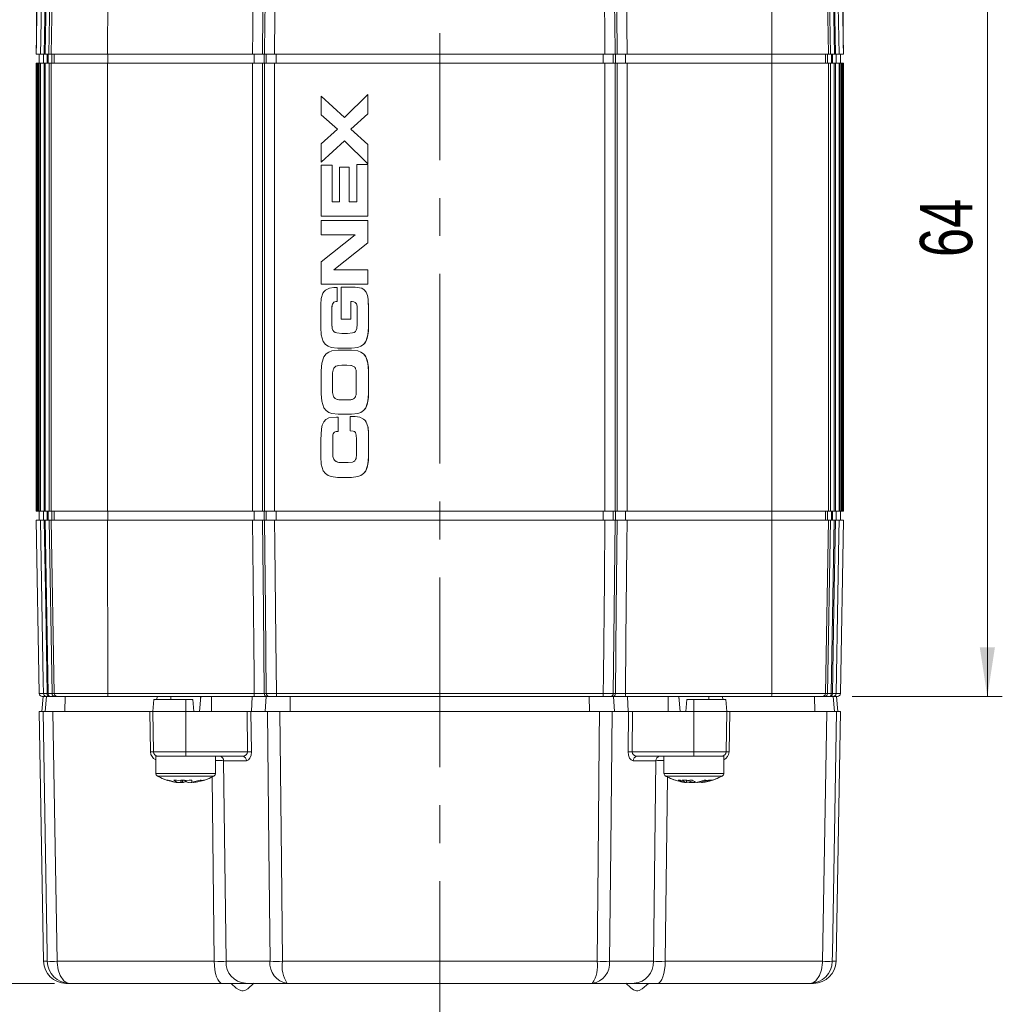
# Model space of a CAD drawing. Header units: millimetres. Extents: x 5 to 415, y 5 to 292.
# Tile 11 of 40: x 50 to 115, y 106 to 172. Entities that reach past the tile are written whole.
import ezdxf

# ---------------------------------------------------------------- set-up
doc = ezdxf.new("R2010")
doc.units = ezdxf.units.MM
doc.linetypes.add('CENTERX2', pattern=[20.32, 12.7, -2.54, 2.54, -2.54])
doc.styles.add('SLDTEXTSTYLE0', font='TXT', dxfattribs={"width": 0.75})
doc.dimstyles.new('SLDDIMSTYLE0', dxfattribs={"dimtxt": 3.5, "dimasz": 3.302, "dimexe": 0, "dimexo": 0.0625, "dimgap": 0.875, "dimtad": 1, "dimrnd": 1e-09, "dimzin": 12, "dimdsep": 46, "dimtxsty": 'SLDTEXTSTYLE0', "dimsah": 1, "dimcen": 0.09, "dimadec": 0, "dimazin": 3, "dimtfac": 1, "dimtdec": 1, "dimtofl": 0, "dimtmove": 0, "dimatfit": 3, "dimfxl": 1, "dimfrac": 2, "dimtolj": 1, "dimtzin": 12, "dimarcsym": 0})

# ---------------------------------------------------------------- blocks, each defined once
blk = doc.blocks.new('*D24')
at = {"color": 7, "linetype": 'Continuous', "lineweight": 0}
for p, q in [((50.713, 170.052), (50.713, 202.764)), ((104.692, 170.052), (104.692, 202.764)), ((50.713, 201.764), (104.692, 201.764))]:
    blk.add_line(p, q, dxfattribs=at)
for points in [[(50.713, 201.764), (54.015, 201.256), (54.015, 202.272)], [(104.692, 201.764), (101.39, 202.272), (101.39, 201.256)]]:
    blk.add_solid(points, dxfattribs=at)
at = {"color": 7, "linetype": 'Continuous', "lineweight": 0, "insert": (75.118, 206.275), "char_height": 3.5, "attachment_point": 1, "style": 'SLDTEXTSTYLE0'}
blk.add_mtext('54', dxfattribs=at)
blk = doc.blocks.new('*D26')
at = {"color": 7, "linetype": 'Continuous', "lineweight": 0}
for p, q in [((52.393, 190.652), (31.556, 190.652)), ((32.556, 190.652), (32.556, 107.452)), ((51.926, 107.452), (31.556, 107.452))]:
    blk.add_line(p, q, dxfattribs=at)
for points in [[(32.556, 190.652), (32.048, 187.35), (33.064, 187.35)], [(32.556, 107.452), (33.064, 110.754), (32.048, 110.754)]]:
    blk.add_solid(points, dxfattribs=at)
at = {"color": 7, "linetype": 'Continuous', "lineweight": 0, "insert": (28.044, 146.468), "char_height": 3.5, "attachment_point": 1, "rotation": 90, "style": 'SLDTEXTSTYLE0'}
blk.add_mtext('83', dxfattribs=at)
blk = doc.blocks.new('*D27')
at = {"color": 7, "linetype": 'Continuous', "lineweight": 0}
for p, q in [((103.012, 190.652), (115.334, 190.652)), ((114.334, 190.652), (114.334, 126.652)), ((105.3, 126.652), (115.334, 126.652))]:
    blk.add_line(p, q, dxfattribs=at)
for points in [[(114.334, 190.652), (113.826, 187.35), (114.842, 187.35)], [(114.334, 126.652), (114.842, 129.954), (113.826, 129.954)]]:
    blk.add_solid(points, dxfattribs=at)
at = {"color": 7, "linetype": 'Continuous', "lineweight": 0, "insert": (109.822, 156.068), "char_height": 3.5, "attachment_point": 1, "rotation": 90, "style": 'SLDTEXTSTYLE0'}
blk.add_mtext('64', dxfattribs=at)

msp = doc.modelspace()

# ---------------------------------------------------------------- linework, layer by layer
at = {"color": 7, "linetype": 'Continuous', "lineweight": 15}
for p, q in [((50.951, 183.896), (50.702, 169.652)), ((104.702, 169.652), (104.454, 183.894)), ((50.702, 169.652), (50.99, 169.652)), ((50.902, 169.652), (50.902, 169.052)), ((51.24, 169.652), (50.99, 169.652)), ((51.184, 169.652), (51.24, 169.652)), ((51.24, 169.652), (51.306, 169.652)), ((51.555, 169.652), (51.306, 169.652)), ((51.555, 169.652), (51.704, 169.652)), ((51.704, 169.652), (55.48, 169.652)), ((55.48, 169.652), (65.17, 169.652)), ((65.17, 169.652), (65.287, 169.652)), ((65.838, 169.652), (65.17, 169.652)), ((65.287, 169.652), (65.838, 169.652)), ((65.838, 169.652), (65.979, 169.652)), ((66.65, 169.652), (65.979, 169.652)), ((66.096, 169.652), (66.65, 169.652)), ((66.65, 169.652), (88.755, 169.652)), ((88.755, 169.652), (89.309, 169.652)), ((89.426, 169.652), (88.755, 169.652)), ((89.426, 169.652), (89.567, 169.652)), ((89.567, 169.652), (90.118, 169.652)), ((90.235, 169.652), (89.567, 169.652)), ((90.235, 169.652), (90.118, 169.652)), ((90.235, 169.652), (99.925, 169.652)), ((99.925, 169.652), (103.7, 169.652)), ((103.7, 169.652), (103.849, 169.652)), ((104.099, 169.652), (103.849, 169.652)), ((104.165, 169.652), (104.099, 169.652)), ((104.165, 169.652), (104.22, 169.652)), ((104.414, 169.652), (104.165, 169.652)), ((104.414, 169.652), (104.702, 169.652)), ((104.502, 169.052), (104.502, 169.652)), ((50.705, 169.052), (50.705, 139.052)), ((50.713, 169.052), (50.705, 169.052)), ((50.713, 169.052), (50.743, 169.052)), ((50.745, 169.052), (50.745, 139.052)), ((50.762, 169.052), (50.745, 169.052)), ((50.745, 169.052), (50.745, 169.052)), ((50.762, 169.052), (50.824, 169.052)), ((50.824, 169.052), (50.824, 139.052)), ((50.871, 169.052), (50.824, 169.052)), ((50.824, 169.052), (50.824, 169.052)), ((50.871, 169.052), (50.968, 169.052)), ((50.968, 169.052), (50.968, 139.052)), ((50.968, 169.052), (50.969, 169.052)), ((50.99, 169.052), (50.969, 169.052)), ((50.99, 169.052), (51.24, 169.052)), ((51.311, 169.052), (51.24, 169.052)), ((51.311, 169.052), (51.561, 169.052)), ((51.704, 169.052), (51.561, 169.052)), ((55.48, 169.052), (51.704, 169.052)), ((55.48, 169.052), (65.17, 169.052)), ((65.17, 169.052), (65.838, 169.052)), ((65.838, 169.052), (65.979, 169.052)), ((65.979, 169.052), (66.65, 169.052)), ((66.65, 169.052), (88.755, 169.052)), ((89.426, 169.052), (88.755, 169.052)), ((89.567, 169.052), (89.426, 169.052)), ((90.235, 169.052), (89.567, 169.052)), ((99.925, 169.052), (90.235, 169.052)), ((99.925, 169.052), (103.7, 169.052)), ((103.7, 169.052), (103.844, 169.052)), ((103.844, 169.052), (104.093, 169.052)), ((104.093, 169.052), (104.165, 169.052)), ((104.165, 169.052), (104.414, 169.052)), ((104.414, 169.052), (104.436, 169.052)), ((104.436, 169.052), (104.437, 169.052)), ((104.437, 139.052), (104.437, 169.052)), ((104.437, 169.052), (104.534, 169.052)), ((104.534, 169.052), (104.581, 169.052)), ((104.581, 139.052), (104.581, 169.052)), ((104.581, 169.052), (104.581, 169.052)), ((104.581, 169.052), (104.643, 169.052)), ((104.643, 169.052), (104.66, 169.052)), ((104.66, 139.052), (104.66, 169.052)), ((104.66, 169.052), (104.66, 169.052)), ((104.661, 169.052), (104.692, 169.052)), ((104.692, 169.052), (104.7, 169.052)), ((104.7, 139.052), (104.7, 169.052)), ((71.329, 165.413), (69.77, 166.838)), ((69.77, 166.838), (69.77, 165.599)), ((71.329, 165.413), (69.77, 166.838)), ((69.77, 166.838), (69.77, 166.838)), ((72.896, 166.946), (71.329, 165.413)), ((72.896, 165.66), (72.896, 166.946)), ((72.896, 165.66), (72.896, 166.946)), ((72.896, 166.946), (72.896, 166.946)), ((69.77, 165.599), (70.862, 164.627)), ((71.76, 164.627), (72.896, 165.66)), ((71.761, 164.627), (72.896, 165.66)), ((72.896, 165.66), (72.896, 165.66)), ((70.862, 164.627), (69.77, 163.656)), ((72.896, 163.596), (71.76, 164.627)), ((71.761, 164.627), (71.76, 164.627)), ((72.896, 163.596), (71.761, 164.627)), ((69.77, 162.417), (71.329, 163.842)), ((69.77, 162.417), (71.329, 163.842)), ((69.77, 163.656), (69.77, 162.417)), ((71.329, 163.842), (72.896, 162.309)), ((72.896, 162.309), (72.896, 163.596)), ((72.896, 162.309), (72.896, 163.596)), ((72.896, 163.596), (72.896, 163.596)), ((69.77, 162.417), (69.77, 162.417)), ((69.77, 162.219), (69.77, 158.799)), ((69.77, 162.219), (70.495, 162.219)), ((70.495, 159.757), (70.495, 162.219)), ((70.496, 162.219), (70.495, 162.219)), ((70.496, 159.757), (70.496, 162.219)), ((72.145, 162.275), (72.145, 159.757)), ((72.145, 162.275), (72.896, 162.275)), ((72.896, 162.309), (72.896, 162.309)), ((72.896, 158.799), (72.896, 162.275)), ((72.896, 158.799), (72.896, 162.275)), ((72.896, 162.275), (72.896, 162.275)), ((70.996, 162.089), (70.996, 159.757)), ((70.996, 162.089), (71.644, 162.089)), ((71.644, 159.757), (71.644, 162.089)), ((71.644, 159.757), (71.644, 162.089)), ((71.644, 162.089), (71.644, 162.089)), ((70.495, 159.757), (70.996, 159.757)), ((71.644, 159.757), (72.145, 159.757)), ((69.77, 158.799), (72.896, 158.799)), ((69.77, 158.518), (69.77, 157.559)), ((69.77, 158.518), (72.896, 158.518)), ((72.896, 158.799), (72.896, 158.799)), ((72.896, 157.033), (72.896, 158.518)), ((72.896, 157.033), (72.896, 158.518)), ((72.896, 158.518), (72.896, 158.518)), ((72.052, 157.559), (69.77, 155.75)), ((69.77, 157.559), (72.052, 157.559)), ((70.614, 155.223), (72.896, 157.033)), ((70.614, 155.223), (72.896, 157.033)), ((72.896, 157.033), (72.896, 157.033)), ((69.77, 155.75), (69.77, 154.265)), ((70.614, 155.223), (72.896, 155.223)), ((70.614, 155.223), (70.614, 155.223)), ((72.896, 154.265), (72.896, 155.223)), ((72.896, 154.265), (72.896, 155.223)), ((72.896, 155.223), (72.896, 155.223)), ((69.77, 154.265), (72.896, 154.265)), ((72.896, 154.265), (72.896, 154.265)), ((69.888, 153.66), (69.766, 153.289)), ((70.314, 153.994), (70.057, 153.864)), ((70.625, 154.036), (70.314, 153.994)), ((70.625, 154.036), (70.836, 154.036)), ((70.836, 153.095), (70.836, 154.036)), ((70.837, 154.036), (70.836, 154.036)), ((70.837, 153.095), (70.837, 154.036)), ((71.1, 154.053), (71.1, 151.903)), ((71.1, 154.053), (72.041, 154.053)), ((72.484, 153.978), (72.041, 154.053)), ((72.483, 153.978), (72.041, 154.053)), ((72.041, 154.053), (72.041, 154.053)), ((69.766, 153.289), (69.735, 152.884)), ((70.562, 152.993), (70.562, 152.993)), ((70.671, 153.07), (70.836, 153.095)), ((70.837, 153.095), (70.836, 153.095)), ((71.747, 153.095), (71.838, 153.095)), ((71.747, 151.903), (71.747, 153.095)), ((71.748, 151.903), (71.748, 153.095)), ((71.838, 153.095), (71.951, 153.08)), ((72.122, 152.938), (72.169, 152.773)), ((72.931, 152.507), (72.904, 153.258)), ((69.735, 152.884), (69.735, 151.354)), ((70.487, 152.611), (70.502, 152.842)), ((70.487, 151.569), (70.487, 152.611)), ((70.487, 151.569), (70.487, 152.611)), ((72.169, 152.773), (72.179, 152.594)), ((72.179, 152.594), (72.179, 151.569)), ((72.931, 151.354), (72.931, 152.507)), ((72.931, 151.354), (72.931, 152.507)), ((71.1, 151.903), (71.747, 151.903)), ((71.748, 151.903), (71.747, 151.903)), ((69.735, 151.354), (69.769, 150.856)), ((70.511, 151.282), (70.487, 151.569)), ((71.139, 150.962), (70.806, 150.989)), ((71.139, 150.962), (70.806, 150.989)), ((71.139, 150.962), (71.527, 150.962)), ((71.86, 150.989), (71.527, 150.962)), ((72.179, 151.569), (72.155, 151.282)), ((72.897, 150.856), (72.931, 151.354)), ((69.769, 150.856), (69.908, 150.422)), ((69.908, 150.422), (70.061, 150.224)), ((72.605, 150.224), (72.758, 150.422)), ((72.758, 150.422), (72.897, 150.856)), ((70.439, 150.026), (70.867, 149.977)), ((70.901, 149.835), (70.474, 149.786)), ((70.867, 149.977), (71.799, 149.977)), ((70.901, 149.835), (71.799, 149.835)), ((71.799, 149.977), (72.227, 150.026)), ((71.8, 149.977), (71.799, 149.977)), ((72.227, 149.786), (71.799, 149.835)), ((71.8, 149.835), (71.799, 149.835)), ((71.8, 149.977), (72.227, 150.026)), ((72.227, 149.786), (71.8, 149.835)), ((69.942, 149.39), (69.803, 148.956)), ((70.095, 149.588), (69.942, 149.39)), ((72.758, 149.39), (72.605, 149.588)), ((72.897, 148.956), (72.758, 149.39)), ((69.803, 148.956), (69.77, 148.457)), ((69.77, 148.457), (69.77, 146.92)), ((71.154, 148.826), (70.946, 148.813)), ((71.154, 148.826), (70.946, 148.813)), ((71.475, 148.827), (71.154, 148.826)), ((71.475, 148.827), (71.154, 148.826)), ((71.741, 148.813), (71.475, 148.827)), ((72.931, 148.457), (72.897, 148.956)), ((72.931, 146.92), (72.931, 148.457)), ((72.931, 146.92), (72.931, 148.457)), ((70.527, 148.226), (70.527, 147.105)), ((70.528, 148.226), (70.528, 147.105)), ((72.116, 147.054), (72.116, 148.28)), ((69.77, 146.92), (69.803, 146.421)), ((69.803, 146.421), (69.942, 145.987)), ((70.946, 146.518), (71.173, 146.505)), ((70.946, 146.518), (71.173, 146.505)), ((71.173, 146.505), (71.491, 146.505)), ((71.491, 146.505), (71.741, 146.52)), ((72.758, 145.987), (72.897, 146.421)), ((72.897, 146.421), (72.931, 146.92)), ((69.942, 145.987), (70.095, 145.789)), ((72.605, 145.789), (72.758, 145.987)), ((70.803, 145.361), (70.284, 145.297)), ((70.474, 145.591), (70.901, 145.542)), ((70.803, 145.361), (70.914, 145.361)), ((70.901, 145.542), (71.799, 145.542)), ((70.914, 144.403), (70.914, 145.361)), ((70.915, 145.361), (70.914, 145.361)), ((70.915, 144.403), (70.915, 145.361)), ((71.696, 145.399), (71.696, 144.441)), ((71.696, 145.399), (72.041, 145.399)), ((71.799, 145.542), (72.227, 145.591)), ((71.8, 145.542), (71.799, 145.542)), ((71.8, 145.542), (72.227, 145.591)), ((72.353, 145.357), (72.041, 145.399)), ((72.352, 145.357), (72.041, 145.399)), ((72.041, 145.399), (72.041, 145.399)), ((72.609, 145.228), (72.352, 145.357)), ((72.609, 145.228), (72.353, 145.357)), ((72.9, 144.652), (72.779, 145.023)), ((69.781, 144.562), (69.735, 143.828)), ((70.702, 144.379), (70.828, 144.403)), ((70.703, 144.379), (70.702, 144.379)), ((70.828, 144.403), (70.914, 144.403)), ((70.915, 144.403), (70.914, 144.403)), ((71.696, 144.441), (71.918, 144.418)), ((72.931, 144.247), (72.9, 144.652)), ((69.735, 143.828), (69.735, 142.701)), ((70.539, 143.953), (70.556, 144.164)), ((70.539, 142.907), (70.539, 143.953)), ((70.539, 142.907), (70.539, 143.953)), ((70.614, 144.308), (70.613, 144.308)), ((72.114, 144.152), (72.127, 143.88)), ((72.127, 143.88), (72.127, 142.857)), ((72.931, 142.701), (72.931, 144.247)), ((72.931, 142.701), (72.931, 144.247)), ((69.735, 142.701), (69.769, 142.203)), ((70.551, 142.724), (70.539, 142.907)), ((70.607, 142.541), (70.551, 142.724)), ((70.957, 142.32), (70.768, 142.378)), ((72.127, 142.857), (72.098, 142.594)), ((72.897, 142.203), (72.931, 142.701)), ((69.769, 142.203), (69.908, 141.769)), ((69.908, 141.769), (70.061, 141.571)), ((71.182, 142.307), (70.957, 142.32)), ((71.181, 142.307), (70.957, 142.32)), ((71.57, 142.309), (71.181, 142.307)), ((71.858, 142.346), (71.57, 142.309)), ((72.605, 141.571), (72.758, 141.769)), ((72.758, 141.769), (72.897, 142.203)), ((70.439, 141.372), (70.867, 141.324)), ((70.867, 141.324), (71.799, 141.324)), ((71.799, 141.324), (72.227, 141.372)), ((71.8, 141.324), (71.799, 141.324)), ((71.8, 141.324), (72.227, 141.372)), ((50.702, 138.452), (50.905, 126.849)), ((50.99, 138.452), (50.702, 138.452)), ((50.713, 139.052), (50.705, 139.052)), ((50.743, 139.052), (50.713, 139.052)), ((50.762, 139.052), (50.745, 139.052)), ((50.745, 139.052), (50.745, 139.052)), ((50.824, 139.052), (50.762, 139.052)), ((50.871, 139.052), (50.824, 139.052)), ((50.824, 139.052), (50.824, 139.052)), ((50.968, 139.052), (50.871, 139.052)), ((50.902, 139.052), (50.902, 138.452)), ((50.969, 139.052), (50.968, 139.052)), ((50.99, 139.052), (50.969, 139.052)), ((51.24, 139.052), (50.99, 139.052)), ((50.99, 138.452), (51.24, 138.452)), ((51.24, 138.452), (51.184, 138.452)), ((51.311, 139.052), (51.24, 139.052)), ((51.311, 138.452), (51.24, 138.452)), ((51.561, 139.052), (51.311, 139.052)), ((51.311, 138.452), (51.561, 138.452)), ((51.704, 139.052), (51.561, 139.052)), ((51.704, 138.452), (51.561, 138.452)), ((55.48, 139.052), (51.704, 139.052)), ((55.48, 138.452), (51.704, 138.452)), ((55.48, 139.052), (65.17, 139.052)), ((65.17, 138.452), (55.48, 138.452)), ((65.17, 139.052), (65.838, 139.052)), ((65.17, 138.452), (65.287, 138.452)), ((65.17, 138.452), (65.838, 138.452)), ((65.838, 138.452), (65.287, 138.452)), ((65.838, 139.052), (65.979, 139.052)), ((65.979, 138.452), (65.838, 138.452)), ((65.979, 139.052), (66.65, 139.052)), ((65.979, 138.452), (66.65, 138.452)), ((66.65, 138.452), (66.096, 138.452)), ((66.65, 139.052), (88.755, 139.052)), ((88.755, 138.452), (66.65, 138.452)), ((89.426, 139.052), (88.755, 139.052)), ((89.309, 138.452), (88.755, 138.452)), ((88.755, 138.452), (89.426, 138.452)), ((89.567, 139.052), (89.426, 139.052)), ((89.567, 138.452), (89.426, 138.452)), ((90.235, 139.052), (89.567, 139.052)), ((90.118, 138.452), (89.567, 138.452)), ((89.567, 138.452), (90.235, 138.452)), ((90.235, 138.452), (90.118, 138.452)), ((99.925, 139.052), (90.235, 139.052)), ((99.925, 138.452), (90.235, 138.452)), ((99.925, 139.052), (103.7, 139.052)), ((103.7, 138.452), (99.925, 138.452)), ((103.7, 139.052), (103.844, 139.052)), ((103.844, 138.452), (103.7, 138.452)), ((104.093, 139.052), (103.844, 139.052)), ((103.844, 138.452), (104.093, 138.452)), ((104.093, 139.052), (104.165, 139.052)), ((104.165, 138.452), (104.093, 138.452)), ((104.414, 139.052), (104.165, 139.052)), ((104.22, 138.452), (104.165, 138.452)), ((104.165, 138.452), (104.414, 138.452)), ((104.414, 139.052), (104.436, 139.052)), ((104.702, 138.452), (104.414, 138.452)), ((104.437, 139.052), (104.436, 139.052)), ((104.534, 139.052), (104.437, 139.052)), ((104.5, 126.849), (104.702, 138.452)), ((104.502, 138.452), (104.502, 139.052)), ((104.534, 139.052), (104.581, 139.052)), ((104.581, 139.052), (104.581, 139.052)), ((104.643, 139.052), (104.581, 139.052)), ((104.643, 139.052), (104.66, 139.052)), ((104.66, 139.052), (104.66, 139.052)), ((104.692, 139.052), (104.661, 139.052)), ((104.692, 139.052), (104.7, 139.052)), ((51.165, 126.652), (51.077, 125.652)), ((51.386, 126.652), (51.105, 126.652)), ((51.536, 126.652), (51.386, 126.652)), ((51.61, 126.652), (51.536, 126.652)), ((51.96, 126.652), (51.61, 126.652)), ((52.107, 126.652), (51.96, 126.652)), ((55.502, 126.652), (52.107, 126.652)), ((65.295, 126.652), (55.502, 126.652)), ((58.79, 126.652), (58.772, 126.452)), ((59.702, 126.652), (59.702, 126.452)), ((61.713, 126.652), (61.626, 125.652)), ((61.702, 126.528), (61.702, 126.652)), ((65.154, 126.652), (65.103, 125.652)), ((66.13, 126.652), (65.295, 126.652)), ((66.271, 126.652), (66.13, 126.652)), ((66.774, 126.652), (66.271, 126.652)), ((88.631, 126.652), (66.774, 126.652)), ((89.134, 126.652), (88.631, 126.652)), ((89.275, 126.652), (89.134, 126.652)), ((90.11, 126.652), (89.275, 126.652)), ((99.902, 126.652), (90.11, 126.652)), ((90.251, 126.652), (90.301, 125.652)), ((93.779, 125.652), (93.691, 126.652)), ((93.702, 126.652), (93.702, 126.528)), ((95.702, 126.452), (95.702, 126.652)), ((96.615, 126.652), (96.632, 126.452)), ((103.298, 126.652), (99.902, 126.652)), ((103.445, 126.652), (103.298, 126.652)), ((103.794, 126.652), (103.445, 126.652)), ((103.869, 126.652), (103.794, 126.652)), ((104.018, 126.652), (103.869, 126.652)), ((104.3, 126.652), (104.018, 126.652)), ((104.327, 125.652), (104.24, 126.652)), ((58.572, 126.452), (58.502, 125.652)), ((58.572, 126.452), (60.702, 126.452)), ((61.182, 126.452), (60.702, 126.452)), ((61.252, 125.652), (61.182, 126.452)), ((94.222, 126.452), (94.152, 125.652)), ((94.222, 126.452), (94.702, 126.452)), ((96.832, 126.452), (94.702, 126.452)), ((96.832, 126.452), (96.902, 125.652)), ((50.902, 125.652), (51.194, 108.926)), ((51.163, 125.652), (50.902, 125.652)), ((51.163, 125.652), (51.82, 125.652)), ((58.305, 125.652), (51.82, 125.652)), ((58.305, 125.652), (58.502, 125.652)), ((60.702, 125.652), (58.502, 125.652)), ((58.55, 122.947), (58.502, 125.652)), ((64.811, 125.652), (60.702, 125.652)), ((64.811, 125.652), (65.071, 125.652)), ((66.173, 125.652), (65.071, 125.652)), ((66.173, 125.652), (67.012, 125.652)), ((88.393, 125.652), (67.012, 125.652)), ((89.232, 125.652), (88.393, 125.652)), ((89.232, 125.652), (90.333, 125.652)), ((90.333, 125.652), (90.593, 125.652)), ((90.593, 125.652), (94.702, 125.652)), ((94.702, 125.652), (96.902, 125.652)), ((96.855, 122.947), (96.902, 125.652)), ((96.902, 125.652), (97.1, 125.652)), ((97.1, 125.652), (103.585, 125.652)), ((104.241, 125.652), (103.585, 125.652)), ((104.21, 108.926), (104.502, 125.652)), ((104.241, 125.652), (104.502, 125.652)), ((58.702, 122.652), (58.702, 121.506)), ((58.702, 122.652), (61.455, 122.652)), ((64.504, 122.652), (61.455, 122.652)), ((62.702, 121.506), (62.702, 122.652)), ((93.949, 122.652), (90.9, 122.652)), ((92.702, 122.652), (92.702, 121.506)), ((96.702, 122.652), (93.949, 122.652)), ((96.556, 122.652), (93.949, 122.652)), ((96.702, 122.652), (96.556, 122.652)), ((96.702, 121.506), (96.702, 122.652)), ((60.207, 120.89), (60.186, 120.89)), ((60.207, 120.902), (60.207, 120.89)), ((60.28, 120.89), (60.207, 120.898)), ((60.28, 120.894), (60.28, 120.89)), ((60.28, 120.89), (60.315, 120.89)), ((60.35, 120.89), (60.312, 120.89)), ((60.464, 121.045), (60.464, 120.89)), ((60.464, 120.89), (60.512, 120.89)), ((60.512, 120.89), (60.512, 121.045)), ((60.94, 120.89), (60.892, 120.89)), ((61.055, 120.905), (61.055, 120.89)), ((61.055, 120.89), (61.093, 120.89)), ((61.089, 120.89), (61.089, 120.91)), ((61.125, 120.89), (61.089, 120.89)), ((61.198, 120.898), (61.198, 120.89)), ((61.198, 120.89), (61.218, 120.89)), ((61.218, 120.89), (61.218, 120.901)), ((94.158, 120.89), (94.153, 120.89)), ((94.158, 120.893), (94.158, 120.89)), ((94.207, 120.89), (94.186, 120.89)), ((94.207, 121.039), (94.207, 120.89)), ((94.464, 120.956), (94.464, 120.89)), ((94.464, 120.89), (94.512, 120.89)), ((94.512, 120.89), (94.512, 120.941)), ((94.548, 120.901), (94.512, 120.89)), ((94.623, 120.89), (94.548, 120.901)), ((94.623, 120.911), (94.623, 120.89)), ((94.623, 120.89), (94.675, 120.89)), ((94.675, 120.89), (94.675, 120.9)), ((94.702, 120.895), (94.675, 120.89)), ((94.782, 120.89), (94.73, 120.89)), ((94.94, 120.89), (94.892, 120.89)), ((95.198, 120.929), (95.198, 120.89)), ((95.198, 120.89), (95.218, 120.89)), ((95.218, 120.89), (95.218, 120.933)), ((95.247, 120.938), (95.247, 120.89)), ((95.247, 120.89), (95.252, 120.89)), ((95.252, 120.89), (95.252, 120.939)), ((52.926, 107.452), (52.694, 107.452)), ((63.131, 107.452), (52.926, 107.452)), ((63.131, 107.452), (64.703, 107.452)), ((63.752, 107.452), (63.752, 107.442)), ((67.503, 107.452), (64.703, 107.452)), ((65.252, 107.442), (65.252, 107.452)), ((87.902, 107.452), (67.503, 107.452)), ((87.902, 107.452), (90.701, 107.452)), ((90.152, 107.452), (90.152, 107.442)), ((92.273, 107.452), (90.701, 107.452)), ((91.652, 107.442), (91.652, 107.452)), ((92.273, 107.452), (102.478, 107.452)), ((102.478, 107.452), (102.711, 107.452))]:
    msp.add_line(p, q, dxfattribs=at)
at = {"color": 7, "linetype": 'Continuous', "lineweight": 0}
for p, q in [((51.402, 178.956), (51.24, 169.652)), ((51.306, 169.652), (51.468, 178.955)), ((51.718, 178.951), (51.555, 169.652)), ((103.849, 169.652), (103.687, 178.951)), ((103.937, 178.955), (104.099, 169.652)), ((104.165, 169.652), (104.002, 178.956)), ((51.853, 178.175), (51.704, 169.652)), ((103.551, 178.175), (103.7, 169.652)), ((55.486, 175.272), (55.48, 169.652)), ((99.919, 175.272), (99.925, 169.652)), ((51.184, 169.052), (51.184, 169.652)), ((51.434, 169.652), (51.434, 169.052)), ((51.508, 169.052), (51.508, 169.652)), ((51.758, 169.652), (51.758, 169.052)), ((51.904, 169.652), (51.904, 169.052)), ((55.491, 169.652), (55.491, 169.052)), ((65.287, 169.052), (65.287, 169.652)), ((65.955, 169.652), (65.955, 169.052)), ((66.096, 169.052), (66.096, 169.652)), ((66.767, 169.652), (66.767, 169.052)), ((88.638, 169.052), (88.638, 169.652)), ((89.309, 169.652), (89.309, 169.052)), ((89.45, 169.052), (89.45, 169.652)), ((90.118, 169.652), (90.118, 169.052)), ((99.913, 169.652), (99.913, 169.052)), ((103.5, 169.652), (103.5, 169.052)), ((103.647, 169.052), (103.647, 169.652)), ((103.897, 169.652), (103.897, 169.052)), ((103.971, 169.052), (103.971, 169.652)), ((104.22, 169.652), (104.22, 169.052)), ((50.713, 139.052), (50.713, 169.052)), ((50.745, 169.052), (50.745, 139.052)), ((50.762, 139.052), (50.762, 169.052)), ((50.824, 169.052), (50.824, 139.052)), ((50.871, 139.052), (50.871, 169.052)), ((50.969, 169.052), (50.969, 139.052)), ((50.99, 139.052), (50.99, 169.052)), ((51.24, 169.052), (51.24, 139.052)), ((51.311, 139.052), (51.311, 169.052)), ((51.561, 169.052), (51.561, 139.052)), ((51.704, 139.052), (51.704, 169.052)), ((55.48, 139.052), (55.48, 169.052)), ((65.17, 139.052), (65.17, 169.052)), ((65.838, 139.052), (65.838, 169.052)), ((65.979, 139.052), (65.979, 169.052)), ((66.65, 139.052), (66.65, 169.052)), ((88.755, 139.052), (88.755, 169.052)), ((89.426, 139.052), (89.426, 169.052)), ((89.567, 139.052), (89.567, 169.052)), ((90.235, 139.052), (90.235, 169.052)), ((99.925, 139.052), (99.925, 169.052)), ((103.7, 139.052), (103.7, 169.052)), ((103.844, 139.052), (103.844, 169.052)), ((104.093, 169.052), (104.093, 139.052)), ((104.165, 139.052), (104.165, 169.052)), ((104.414, 169.052), (104.414, 139.052)), ((104.436, 139.052), (104.436, 169.052)), ((104.534, 169.052), (104.534, 139.052)), ((104.581, 139.052), (104.581, 169.052)), ((104.643, 169.052), (104.643, 139.052)), ((104.66, 139.052), (104.66, 169.052)), ((104.692, 169.052), (104.692, 139.052)), ((72.484, 153.978), (72.483, 153.978)), ((72.772, 153.729), (72.771, 153.729)), ((70.671, 153.07), (70.671, 153.07)), ((72.905, 153.258), (72.904, 153.258)), ((70.487, 152.611), (70.487, 152.611)), ((70.502, 152.842), (70.502, 152.842)), ((72.931, 152.507), (72.931, 152.507)), ((70.487, 151.569), (70.487, 151.569)), ((70.512, 151.282), (70.511, 151.282)), ((70.806, 150.989), (70.806, 150.989)), ((72.931, 151.354), (72.931, 151.354)), ((72.759, 150.422), (72.758, 150.422)), ((72.897, 150.856), (72.897, 150.856)), ((72.227, 150.026), (72.227, 150.026)), ((72.227, 149.786), (72.227, 149.786)), ((72.605, 150.224), (72.605, 150.224)), ((72.605, 149.588), (72.605, 149.588)), ((72.759, 149.39), (72.758, 149.39)), ((70.541, 148.409), (70.54, 148.409)), ((70.596, 148.592), (70.596, 148.592)), ((70.757, 148.756), (70.756, 148.756)), ((70.946, 148.813), (70.946, 148.813)), ((71.154, 148.826), (71.154, 148.826)), ((71.475, 148.827), (71.475, 148.827)), ((72.897, 148.956), (72.897, 148.956)), ((72.931, 148.457), (72.931, 148.457)), ((70.528, 148.226), (70.527, 148.226)), ((70.528, 147.105), (70.527, 147.105)), ((70.541, 146.922), (70.54, 146.922)), ((70.596, 146.74), (70.596, 146.74)), ((70.757, 146.576), (70.756, 146.576)), ((70.946, 146.518), (70.946, 146.518)), ((71.173, 146.505), (71.173, 146.505)), ((72.897, 146.421), (72.897, 146.421)), ((72.931, 146.92), (72.931, 146.92)), ((72.605, 145.789), (72.605, 145.789)), ((72.759, 145.987), (72.758, 145.987)), ((72.227, 145.591), (72.227, 145.591)), ((72.353, 145.357), (72.352, 145.357)), ((72.609, 145.228), (72.609, 145.228)), ((72.779, 145.023), (72.779, 145.023)), ((72.9, 144.652), (72.9, 144.652)), ((70.539, 143.953), (70.539, 143.953)), ((70.556, 144.164), (70.556, 144.164)), ((72.931, 144.247), (72.931, 144.247)), ((70.539, 142.907), (70.539, 142.907)), ((70.552, 142.724), (70.551, 142.724)), ((70.607, 142.541), (70.607, 142.541)), ((70.768, 142.378), (70.768, 142.378)), ((72.931, 142.701), (72.931, 142.701)), ((70.957, 142.32), (70.957, 142.32)), ((71.182, 142.307), (71.181, 142.307)), ((72.759, 141.769), (72.758, 141.769)), ((72.897, 142.203), (72.897, 142.203)), ((72.227, 141.372), (72.227, 141.372)), ((72.605, 141.571), (72.605, 141.571)), ((51.184, 138.452), (51.184, 139.052)), ((51.51, 126.849), (51.311, 138.452)), ((51.434, 139.052), (51.434, 138.452)), ((51.508, 138.452), (51.508, 139.052)), ((51.561, 138.452), (51.76, 126.849)), ((51.907, 126.849), (51.704, 138.452)), ((51.758, 139.052), (51.758, 138.452)), ((51.904, 138.452), (51.904, 139.052)), ((55.491, 126.849), (55.48, 138.452)), ((55.491, 138.452), (55.491, 139.052)), ((65.287, 138.452), (65.287, 139.052)), ((65.955, 139.052), (65.955, 138.452)), ((66.096, 138.452), (66.096, 139.052)), ((66.767, 139.052), (66.767, 138.452)), ((88.638, 138.452), (88.638, 139.052)), ((89.309, 139.052), (89.309, 138.452)), ((89.45, 138.452), (89.45, 139.052)), ((90.118, 139.052), (90.118, 138.452)), ((99.913, 138.452), (99.913, 139.052)), ((99.913, 126.849), (99.925, 138.452)), ((103.498, 126.849), (103.7, 138.452)), ((103.5, 138.452), (103.5, 139.052)), ((103.645, 126.849), (103.844, 138.452)), ((103.647, 138.452), (103.647, 139.052)), ((104.093, 138.452), (103.894, 126.849)), ((103.897, 139.052), (103.897, 138.452)), ((103.971, 138.452), (103.971, 139.052)), ((104.22, 139.052), (104.22, 138.452)), ((50.905, 126.849), (51.187, 126.849)), ((51.384, 126.652), (51.297, 125.652)), ((51.436, 126.849), (51.51, 126.849)), ((51.76, 126.849), (51.907, 126.849)), ((51.907, 126.849), (55.491, 126.849)), ((52.641, 126.652), (52.611, 125.652)), ((55.491, 126.849), (65.289, 126.849)), ((62.426, 126.652), (62.426, 125.652)), ((65.957, 126.849), (66.098, 126.849)), ((66.089, 126.652), (66.013, 125.652)), ((66.769, 126.849), (88.636, 126.849)), ((67.698, 126.652), (67.696, 125.652)), ((87.707, 126.652), (87.709, 125.652)), ((89.307, 126.849), (89.448, 126.849)), ((89.316, 126.652), (89.391, 125.652)), ((90.116, 126.849), (99.913, 126.849)), ((92.979, 126.652), (92.979, 125.652)), ((99.913, 126.849), (103.498, 126.849)), ((102.764, 126.652), (102.794, 125.652)), ((103.498, 126.849), (103.645, 126.849)), ((103.894, 126.849), (103.969, 126.849)), ((104.02, 126.652), (104.108, 125.652)), ((104.218, 126.849), (104.5, 126.849)), ((60.702, 126.452), (60.702, 125.652)), ((94.702, 126.452), (94.702, 125.652)), ((58.352, 122.947), (58.305, 125.652)), ((60.702, 122.947), (60.702, 125.652)), ((64.839, 122.947), (64.811, 125.652)), ((65.071, 125.652), (65.098, 122.947)), ((90.306, 122.947), (90.333, 125.652)), ((90.593, 125.652), (90.566, 122.947)), ((94.702, 122.947), (94.702, 125.652)), ((97.1, 125.652), (97.052, 122.947)), ((58.55, 122.947), (60.702, 122.947)), ((60.702, 122.947), (64.839, 122.947)), ((60.702, 122.947), (60.702, 122.652)), ((90.566, 122.947), (94.702, 122.947)), ((94.702, 122.947), (96.855, 122.947)), ((94.702, 122.947), (94.702, 122.652)), ((63.244, 122.357), (63.404, 108.926)), ((64.764, 122.357), (63.244, 122.357)), ((92.161, 122.357), (90.641, 122.357)), ((92.161, 122.357), (92, 108.926)), ((62.556, 121.506), (58.702, 121.506)), ((58.702, 121.506), (62.702, 121.506)), ((62.458, 121.329), (58.808, 121.329)), ((58.808, 121.329), (62.597, 121.329)), ((96.702, 121.506), (92.702, 121.506)), ((96.556, 121.506), (92.702, 121.506)), ((96.597, 121.329), (92.808, 121.329)), ((96.458, 121.329), (92.808, 121.329)), ((96.597, 121.329), (96.458, 121.329)), ((96.702, 121.506), (96.556, 121.506)), ((62.618, 108.926), (62.471, 121.265)), ((92.786, 108.926), (92.934, 121.265)), ((51.194, 108.926), (51.445, 108.926)), ((52.102, 108.926), (62.618, 108.926)), ((63.404, 108.926), (66.344, 108.926)), ((67.184, 108.926), (88.221, 108.926)), ((92, 108.926), (89.061, 108.926)), ((103.303, 108.926), (92.786, 108.926)), ((104.21, 108.926), (103.96, 108.926))]:
    msp.add_line(p, q, dxfattribs=at)
at = {"color": 7, "linetype": 'CENTERX2', "lineweight": 0}
msp.add_line((77.702, 101.6), (77.702, 171.052), dxfattribs=at)
at = {"color": 7, "linetype": 'Continuous', "lineweight": 0, "flags": 128}
for points in [[(50.99, 169.652), (51.008, 170.652), (51.078, 174.651), (51.153, 178.961)], [(104.252, 178.961), (104.269, 177.961), (104.339, 173.962), (104.414, 169.652)], [(65.17, 169.652), (65.186, 171.252), (65.222, 174.733)], [(90.183, 174.733), (90.194, 173.645), (90.235, 169.652)], [(65.875, 173.265), (65.866, 172.444), (65.838, 169.652)], [(65.979, 169.652), (66.001, 171.785), (66.013, 172.952)], [(66.683, 172.952), (66.677, 172.311), (66.65, 169.652)], [(88.755, 169.652), (88.739, 171.252), (88.721, 172.952)], [(89.392, 172.952), (89.404, 171.785), (89.426, 169.652)], [(89.567, 169.652), (89.539, 172.444), (89.53, 173.265)], [(51.187, 126.849), (51.173, 127.652), (51.105, 131.651), (50.99, 138.452)], [(51.24, 138.452), (51.339, 132.555), (51.436, 126.849)], [(65.289, 126.849), (65.276, 128.052), (65.211, 134.451), (65.17, 138.452)], [(65.838, 138.452), (65.899, 132.448), (65.957, 126.849)], [(66.098, 126.849), (66.04, 132.457), (65.979, 138.452)], [(66.65, 138.452), (66.666, 136.853), (66.732, 130.454), (66.769, 126.849)], [(88.636, 126.849), (88.648, 128.052), (88.714, 134.451), (88.755, 138.452)], [(89.426, 138.452), (89.364, 132.457), (89.307, 126.849)], [(89.448, 126.849), (89.506, 132.448), (89.567, 138.452)], [(90.235, 138.452), (90.218, 136.853), (90.153, 130.454), (90.116, 126.849)], [(103.969, 126.849), (104.065, 132.555), (104.165, 138.452)], [(104.414, 138.452), (104.397, 137.452), (104.33, 133.453), (104.218, 126.849)], [(51.536, 126.652), (51.517, 126.656), (51.498, 126.667), (51.481, 126.685), (51.466, 126.71), (51.453, 126.739), (51.444, 126.773), (51.438, 126.81), (51.436, 126.849)], [(51.61, 126.652), (51.591, 126.656), (51.572, 126.667), (51.555, 126.685), (51.54, 126.71), (51.528, 126.739), (51.518, 126.773), (51.513, 126.81), (51.51, 126.849)], [(103.894, 126.849), (103.892, 126.81), (103.886, 126.773), (103.877, 126.739), (103.864, 126.71), (103.849, 126.685), (103.832, 126.667), (103.814, 126.656), (103.794, 126.652)], [(103.969, 126.849), (103.966, 126.81), (103.961, 126.773), (103.951, 126.739), (103.939, 126.71), (103.924, 126.685), (103.907, 126.667), (103.888, 126.656), (103.869, 126.652)], [(51.445, 108.926), (51.436, 109.452), (51.301, 117.45), (51.163, 125.652)], [(51.82, 125.652), (51.973, 116.56), (52.102, 108.926)], [(66.344, 108.926), (66.266, 116.558), (66.173, 125.652)], [(67.012, 125.652), (67.032, 123.653), (67.115, 115.654), (67.184, 108.926)], [(88.393, 125.652), (88.372, 123.653), (88.29, 115.654), (88.221, 108.926)], [(89.061, 108.926), (89.139, 116.558), (89.232, 125.652)], [(103.585, 125.652), (103.432, 116.56), (103.303, 108.926)], [(103.96, 108.926), (103.969, 109.452), (104.103, 117.45), (104.241, 125.652)], [(52.926, 107.452), (52.922, 107.452), (52.742, 107.49), (52.577, 107.594), (52.553, 107.614), (52.302, 107.971), (52.168, 108.364), (52.104, 108.837), (52.102, 108.926)], [(63.131, 107.452), (63.032, 107.48), (62.937, 107.564), (62.849, 107.7), (62.772, 107.882), (62.708, 108.105), (62.66, 108.36), (62.63, 108.637), (62.618, 108.926)], [(92.273, 107.452), (92.372, 107.48), (92.468, 107.564), (92.555, 107.7), (92.633, 107.882), (92.697, 108.105), (92.745, 108.36), (92.775, 108.637), (92.786, 108.926)], [(102.478, 107.452), (102.482, 107.452), (102.663, 107.49), (102.828, 107.594), (102.851, 107.614), (103.102, 107.971), (103.237, 108.364), (103.301, 108.837), (103.303, 108.926)]]:
    msp.add_lwpolyline(points, dxfattribs=at)
at = {"color": 7, "linetype": 'Continuous', "lineweight": 15, "flags": 128}
for points in [[(70.057, 153.864), (69.962, 153.771), (69.888, 153.66)], [(72.771, 153.729), (72.651, 153.881), (72.483, 153.978)], [(72.772, 153.729), (72.651, 153.881), (72.484, 153.978)], [(72.904, 153.258), (72.862, 153.501), (72.771, 153.729)], [(70.502, 152.842), (70.523, 152.922), (70.562, 152.993)], [(70.562, 152.993), (70.61, 153.041), (70.671, 153.07)], [(70.061, 150.224), (70.237, 150.1), (70.439, 150.026)], [(70.474, 149.786), (70.271, 149.711), (70.095, 149.588)], [(72.227, 150.026), (72.429, 150.1), (72.605, 150.224)], [(72.227, 150.026), (72.429, 150.1), (72.605, 150.224)], [(72.605, 149.588), (72.429, 149.711), (72.227, 149.786)], [(72.605, 149.588), (72.429, 149.711), (72.227, 149.786)], [(70.095, 145.789), (70.272, 145.666), (70.474, 145.591)], [(72.227, 145.591), (72.429, 145.666), (72.605, 145.789)], [(72.227, 145.591), (72.429, 145.666), (72.605, 145.789)], [(69.943, 145.042), (69.837, 144.81), (69.781, 144.562)], [(70.284, 145.297), (70.088, 145.204), (69.943, 145.042)], [(72.779, 145.023), (72.704, 145.135), (72.609, 145.228)], [(70.613, 144.308), (70.653, 144.35), (70.702, 144.379)], [(71.918, 144.418), (71.998, 144.384), (72.057, 144.321)], [(70.556, 144.164), (70.577, 144.239), (70.613, 144.308)], [(72.057, 144.321), (72.095, 144.24), (72.114, 144.152)], [(70.768, 142.378), (70.673, 142.446), (70.607, 142.541)], [(70.061, 141.571), (70.237, 141.447), (70.439, 141.372)], [(72.227, 141.372), (72.429, 141.447), (72.605, 141.571)], [(72.227, 141.372), (72.429, 141.447), (72.605, 141.571)], [(60.464, 120.89), (60.371, 120.902), (60.355, 120.904)], [(61.055, 120.89), (61.05, 120.902), (61.05, 120.904)], [(61.916, 121.054), (61.916, 121.047), (61.914, 121.043), (61.912, 121.04), (61.91, 121.039)], [(63.743, 107.451), (64.088, 107.138), (64.27, 107.012), (64.457, 106.946), (64.553, 106.946), (64.65, 106.972), (64.85, 107.087), (65.266, 107.455)], [(65.243, 107.442), (65.232, 107.442), (65.134, 107.442), (64.965, 107.442), (64.743, 107.442), (64.494, 107.442), (64.246, 107.442), (64.028, 107.442), (63.862, 107.442), (63.769, 107.442), (63.752, 107.442), (63.752, 107.442)], [(90.139, 107.455), (90.484, 107.142), (90.665, 107.015), (90.852, 106.946), (90.948, 106.946), (91.046, 106.97), (91.245, 107.083), (91.661, 107.451)], [(90.161, 107.442), (90.172, 107.442), (90.271, 107.442), (90.44, 107.442), (90.662, 107.442), (90.91, 107.442), (91.158, 107.442), (91.377, 107.442), (91.543, 107.442), (91.636, 107.442), (91.652, 107.442), (91.652, 107.442)]]:
    msp.add_lwpolyline(points, dxfattribs=at)
at = {"color": 7, "linetype": 'Continuous', "lineweight": 15}
for centre, radius, start, end in [((71.699, 153.172), 1.208, 4.05729, 27.46462), ((70.835, 152.797), 0.336, 144.3614, 172.25124), ((70.733, 152.868), 0.212, 106.95404, 143.8552), ((70.839, 152.501), 0.593, 90.2353, 106.44151), ((71.884, 152.825), 0.263, 25.24982, 75.40697), ((62.057, 152.503), 10.874, 0.02157, 3.97754), ((72.29, 152.609), 1.803, 172.55445, 179.92665), ((72.225, 151.572), 1.738, 180.09244, 189.61304), ((70.863, 151.341), 0.357, 189.6168, 260.76978), ((70.864, 151.342), 0.358, 189.65136, 260.73236), ((71.803, 151.341), 0.357, 279.22894, 350.38139), ((69.148, 151.358), 3.783, 352.38075, 359.95406), ((72.108, 150.767), 0.736, 312.49042, 332.05488), ((71.596, 151.033), 1.313, 332.25973, 352.24914), ((72.108, 149.045), 0.736, 27.94514, 47.50956), ((71.596, 148.779), 1.313, 7.75088, 27.74025), ((71.876, 148.224), 1.349, 172.10045, 179.90425), ((71.877, 148.224), 1.349, 172.10096, 179.90414), ((71.165, 148.32), 0.631, 154.43151, 171.84663), ((71.165, 148.32), 0.631, 154.43306, 171.84667), ((70.917, 148.437), 0.357, 116.75424, 154.28885), ((70.917, 148.437), 0.357, 116.75661, 154.28934), ((71.021, 148.225), 0.593, 97.35754, 116.54309), ((71.022, 148.225), 0.593, 97.35813, 116.5441), ((71.68, 148.293), 0.524, 60.30392, 83.30199), ((71.802, 148.509), 0.276, 34.79521, 59.89813), ((71.663, 148.417), 0.442, 9.46674, 34.38051), ((70.792, 148.278), 1.324, 0.09423, 9.20169), ((69.148, 148.454), 3.783, 0.04594, 7.61925), ((71.876, 147.108), 1.349, 180.09575, 187.89955), ((71.877, 147.108), 1.349, 180.09587, 187.89904), ((70.793, 147.055), 1.324, 350.79608, 359.94732), ((71.165, 147.012), 0.631, 188.1534, 205.56845), ((71.165, 147.012), 0.631, 188.15338, 205.56689), ((70.917, 146.894), 0.357, 205.71133, 243.24557), ((70.917, 146.894), 0.357, 205.71094, 243.24311), ((71.021, 147.106), 0.593, 243.45693, 262.64243), ((71.022, 147.106), 0.593, 243.45594, 262.64183), ((71.68, 147.04), 0.524, 276.69796, 299.69613), ((71.802, 146.824), 0.276, 300.10188, 325.20479), ((71.663, 146.916), 0.442, 325.61946, 350.53329), ((71.596, 146.598), 1.313, 332.25973, 352.24914), ((69.148, 146.923), 3.783, 352.38075, 359.95406), ((72.108, 146.332), 0.736, 312.49042, 332.05488), ((72.212, 144.725), 0.64, 27.77425, 51.7208), ((71.718, 144.471), 1.196, 8.7178, 27.5277), ((70.776, 144.196), 0.197, 111.77394, 145.48665), ((70.831, 144.046), 0.356, 90.37827, 111.0122), ((70.195, 144.244), 2.735, 0.05664, 8.56835), ((71.844, 143.951), 1.305, 170.60303, 179.90637), ((70.921, 144.101), 0.37, 146.1601, 170.21865), ((71.888, 142.91), 1.349, 180.09587, 187.89904), ((71.176, 142.814), 0.631, 188.15333, 205.56695), ((70.928, 142.696), 0.357, 205.71067, 243.24341), ((71.033, 142.908), 0.593, 243.45591, 262.64188), ((71.774, 142.668), 0.332, 284.6976, 347.2167), ((69.148, 142.704), 3.783, 352.38075, 359.95406), ((72.108, 142.114), 0.736, 312.49042, 332.05488), ((71.596, 142.38), 1.313, 332.25973, 352.24914), ((51.105, 126.852), 0.2, 181, 270), ((104.3, 126.852), 0.2, 270, 359), ((58.85, 122.952), 0.3, 181, 270), ((96.555, 122.952), 0.3, 270, 359), ((58.902, 121.506), 0.2, 180, 241.72629), ((60.702, 124.852), 4, 241.72629, 255.74432), ((60.702, 124.852), 4, 241.72629, 252.42585), ((60.702, 124.852), 4, 284.25568, 298.27371), ((60.702, 124.852), 4, 287.57415, 298.27371), ((62.502, 121.506), 0.2, 298.27371, 0), ((92.902, 121.506), 0.2, 180, 241.72629), ((94.702, 124.852), 4, 241.72629, 261.62), ((94.702, 124.852), 4, 241.72629, 255.74432), ((94.702, 124.852), 4, 278.38, 298.27371), ((94.702, 124.852), 4, 284.25568, 298.27371), ((96.502, 121.506), 0.2, 298.27371, 0), ((59.491, 121.074), 0.0355, 275.88073, 325.53246), ((60.718, 124.845), 3.976, 252.46399, 264.13016), ((60.566, 124.315), 3.446, 255.7384, 263.66816), ((60.252, 124.831), 3.793, 264.81295, 275.18705), ((60.431, 121.65), 0.792, 228.76696, 253.52849), ((59.6, 121.131), 0.787, 342.222, 354.42471), ((60.754, 125.445), 4.407, 265.188, 274.812), ((60.316, 121.583), 0.72, 285.83278, 302.453), ((61.117, 121.65), 0.792, 228.76696, 253.52849), ((60.559, 124.326), 3.457, 276.34262, 288.83344), ((60.34, 121.131), 0.787, 342.222, 354.42471), ((60.718, 124.845), 3.976, 275.86984, 287.53601), ((60.837, 124.326), 3.457, 276.34262, 288.83344), ((61.814, 121.668), 0.629, 257.24126, 282.75874), ((93.941, 123.678), 2.639, 263.7808, 276.2192), ((94.446, 122.626), 1.759, 243.2971, 260.58429), ((94.566, 124.315), 3.446, 255.7384, 263.66816), ((94.252, 124.831), 3.793, 264.81295, 275.18705), ((94.431, 121.65), 0.792, 228.76696, 253.52849), ((94.843, 124.308), 3.439, 258.92111, 263.67324), ((95.018, 122.626), 1.759, 243.2971, 260.58429), ((95.117, 121.65), 0.792, 228.76696, 253.52849), ((94.451, 123.35), 2.482, 277.65921, 292.32616), ((94.559, 124.326), 3.457, 276.34262, 288.83344), ((94.921, 123.35), 2.482, 277.65921, 292.32616), ((95.629, 122.822), 1.783, 262.43119, 277.56881), ((95.814, 121.668), 0.629, 257.24126, 282.75874), ((94.83, 124.349), 3.48, 284.25903, 288.81472), ((52.694, 108.952), 1.5, 181, 270), ((52.933, 108.941), 1.489, 180.56801, 269.73201), ((102.471, 108.941), 1.489, 270.26799, 359.43199), ((102.711, 108.952), 1.5, 270, 359)]:
    msp.add_arc(centre, radius, start, end, dxfattribs=at)
at = {"color": 7, "linetype": 'Continuous', "lineweight": 0}
for centre, radius, start, end in [((51.311, 140.204), 13.356, 269.46534, 270.53466), ((51.387, 126.852), 0.2, 180.95865, 269.96048), ((51.96, 126.852), 0.2, 180.98538, 269.98604), ((52.107, 126.852), 0.2, 180.98538, 269.98604), ((56.379, 126.8), 0.889, 176.87758, 189.59382), ((66.866, 126.8), 1.578, 178.23826, 185.38125), ((65.623, 234.314), 107.466, 269.82196, 270.17804), ((66.144, 126.839), 0.188, 177.08886, 265.68891), ((66.285, 126.839), 0.188, 177.08886, 265.68891), ((66.433, 233.979), 107.131, 269.8206, 270.1794), ((68.563, 126.8), 1.795, 178.45063, 184.72967), ((86.842, 126.8), 1.795, 355.27033, 1.54937), ((88.972, 234.521), 107.672, 269.8215, 270.1785), ((89.12, 126.839), 0.188, 274.31109, 2.91114), ((89.261, 126.839), 0.188, 274.31109, 2.91114), ((89.782, 234.033), 107.185, 269.82149, 270.17851), ((88.539, 126.8), 1.578, 354.61875, 1.76174), ((99.026, 126.8), 0.889, 350.40618, 3.12242), ((103.298, 126.852), 0.2, 270.01396, 359.01462), ((103.445, 126.852), 0.2, 270.01396, 359.01462), ((104.093, 140.703), 13.854, 269.48458, 270.51542), ((104.018, 126.852), 0.2, 270.03952, 359.04135), ((58.451, 119.513), 3.435, 88.35397, 91.64603), ((58.952, 122.957), 0.6, 181, 245.40039), ((62.963, 122.372), 0.281, 357.08886, 85.68891), ((64.483, 122.372), 0.281, 357.08886, 85.68891), ((64.969, 112.863), 10.085, 89.26205, 90.73795), ((90.436, 112.863), 10.085, 89.26205, 90.73795), ((90.922, 122.372), 0.281, 94.31109, 182.91114), ((92.442, 122.372), 0.281, 94.31109, 182.91114), ((96.453, 122.957), 0.6, 294.59961, 359), ((96.954, 119.513), 3.435, 88.35397, 91.64603), ((51.773, 121.988), 13.066, 268.5602, 271.4398), ((64.809, 108.855), 1.406, 177.08886, 265.68891), ((67.691, 108.793), 1.354, 174.36455, 261.98869), ((66.764, 142.407), 33.483, 269.28159, 270.71841), ((69.127, 108.575), 1.975, 169.7705, 214.66746), ((86.278, 108.575), 1.975, 325.33254, 10.2295), ((87.713, 108.793), 1.354, 278.01131, 5.63545), ((88.641, 142.407), 33.483, 269.28159, 270.71841), ((90.596, 108.855), 1.406, 274.31109, 2.91114), ((103.631, 121.988), 13.066, 268.5602, 271.4398)]:
    msp.add_arc(centre, radius, start, end, dxfattribs=at)
for centre, major_axis, ratio, start_param, end_param in [((51.26, 126.852), (0.5, -0.003), 0.004101, 5.236259, 6.2517), ((104.145, 126.852), (0.5, 0.003), 0.004101, 3.173078, 4.188519), ((64.492, 122.952), (0.345, -0.041), 0.861883, 4.849194, 6.402537), ((64.752, 122.957), (-0.018, 0.6), 0.576999, 3.124155, 4.677498), ((90.653, 122.957), (0.018, 0.6), 0.576999, 1.605687, 3.15903), ((90.913, 122.952), (0.345, 0.041), 0.861883, 3.022241, 4.575584), ((61.945, 122.352), (1.5, 0.004), 0.002845, 0.523596, 1.041468), ((93.46, 122.352), (1.5, -0.004), 0.002845, 2.100125, 2.617996), ((62.105, 108.952), (1.5, -0.018), 0.014219, 5.061935, 5.759956), ((93.3, 108.952), (1.5, 0.018), 0.014219, 3.664822, 4.362843)]:
    msp.add_ellipse(centre, major_axis=major_axis, ratio=ratio, start_param=start_param, end_param=end_param, dxfattribs=at)

# ---------------------------------------------------------------- dimensions: what is measured, and where the dimension line sits
dim = msp.add_linear_dim(base=(104.692, 201.764), p1=(50.713, 169.052), p2=(104.692, 169.052), dimstyle='SLDDIMSTYLE0', dxfattribs=at)
dim.commit()
dim.dimension.update_dxf_attribs({"geometry": '*D24', "text_midpoint": (77.702, 201.764), "dimtype": 160})
for base, p1, p2, picture, middle in [((32.556, 107.452), (53.393, 190.652), (52.926, 107.452), '*D26', (32.556, 149.052)), ((114.334, 126.652), (102.012, 190.652), (104.3, 126.652), '*D27', (114.334, 158.652))]:
    dim = msp.add_linear_dim(base=base, p1=p1, p2=p2, angle=90, dimstyle='SLDDIMSTYLE0', dxfattribs=at)
    dim.commit()
    dim.dimension.update_dxf_attribs({"geometry": picture, "text_midpoint": middle, "dimtype": 160})

doc.saveas('drawing.dxf')
